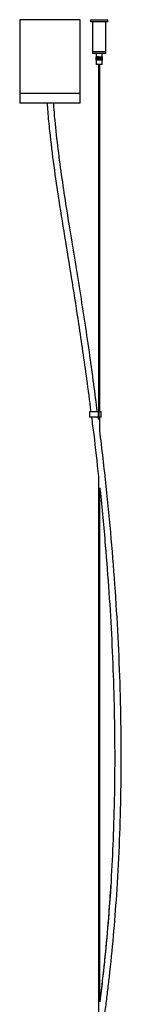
# Model space of a CAD drawing. Header units: millimetres. Extents: x -523 to 877, y -253 to 1093.
# Tile 3 of 4: x 185 to 278, y 198 to 1093. Entities that reach past the tile are written whole.
import ezdxf

# ---------------------------------------------------------------- set-up
doc = ezdxf.new("R2010")
doc.units = ezdxf.units.MM

msp = doc.modelspace()

# ---------------------------------------------------------------- linework, layer by layer
at = {"color": 7, "linetype": 'Continuous', "lineweight": 25}
for p, q in [((185.22, 1093.15), (185.22, 1017.15)), ((240.22, 1093.15), (185.22, 1093.15)), ((240.22, 1017.15), (240.22, 1093.15)), ((249.46, 1093.15), (249.46, 1091.3)), ((249.46, 1093.15), (265.36, 1093.15)), ((265.36, 1091.3), (265.36, 1093.15)), ((265.36, 1091.3), (249.46, 1091.3)), ((251.41, 1091.3), (251.41, 1062.3)), ((263.41, 1062.3), (263.41, 1091.3)), ((251.41, 1064.3), (263.41, 1064.3)), ((263.41, 1062.3), (251.41, 1062.3)), ((255.07, 1059.3), (254.62, 1059.3)), ((254.62, 1059.3), (254.62, 1056.3)), ((254.62, 1059.3), (254.62, 1056.3)), ((254.62, 1059.3), (254.62, 1056.3)), ((254.63, 1059.3), (254.63, 1056.3)), ((254.65, 1059.3), (254.65, 1056.3)), ((254.66, 1062.3), (254.66, 1059.3)), ((254.66, 1059.3), (254.66, 1056.3)), ((254.68, 1059.3), (254.68, 1056.3)), ((254.7, 1056.3), (254.7, 1059.3)), ((254.73, 1059.3), (254.73, 1056.3)), ((254.76, 1059.3), (254.76, 1056.3)), ((254.79, 1059.3), (254.79, 1056.3)), ((254.83, 1059.3), (254.83, 1056.3)), ((254.87, 1059.3), (254.87, 1056.3)), ((254.92, 1059.3), (254.92, 1056.3)), ((254.96, 1059.3), (254.96, 1056.3)), ((255.01, 1059.3), (255.01, 1056.3)), ((255.07, 1056.3), (255.07, 1059.3)), ((255.07, 1059.3), (255.07, 1056.3)), ((255.12, 1059.3), (255.07, 1059.3)), ((255.12, 1056.3), (255.12, 1059.3)), ((255.12, 1059.3), (255.12, 1056.3)), ((255.12, 1059.3), (255.12, 1056.3)), ((255.18, 1059.3), (255.12, 1059.3)), ((255.18, 1059.3), (255.18, 1056.3)), ((255.18, 1056.3), (255.18, 1059.3)), ((255.18, 1059.3), (255.18, 1056.3)), ((255.24, 1059.3), (255.18, 1059.3)), ((255.24, 1056.3), (255.24, 1059.3)), ((255.24, 1059.3), (255.24, 1056.3)), ((255.24, 1059.3), (255.24, 1056.3)), ((255.3, 1059.3), (255.24, 1059.3)), ((255.3, 1059.3), (255.3, 1056.3)), ((255.3, 1056.3), (255.3, 1059.3)), ((255.36, 1059.3), (255.3, 1059.3)), ((255.31, 1059.3), (255.31, 1056.3)), ((255.36, 1056.3), (255.36, 1059.3)), ((255.37, 1059.3), (255.37, 1056.3)), ((255.43, 1059.3), (255.37, 1059.3)), ((255.38, 1059.3), (255.38, 1056.3)), ((255.43, 1056.3), (255.43, 1059.3)), ((255.44, 1059.3), (255.44, 1056.3)), ((255.5, 1059.3), (255.44, 1059.3)), ((255.45, 1059.3), (255.45, 1056.3)), ((255.5, 1056.3), (255.5, 1059.3)), ((255.51, 1059.3), (255.51, 1056.3)), ((255.57, 1059.3), (255.51, 1059.3)), ((255.52, 1059.3), (255.52, 1056.3)), ((255.57, 1056.3), (255.57, 1059.3)), ((255.58, 1059.3), (255.58, 1056.3)), ((255.65, 1059.3), (255.58, 1059.3)), ((255.6, 1059.3), (255.6, 1056.3)), ((255.65, 1056.3), (255.65, 1059.3)), ((255.65, 1059.3), (255.65, 1056.3)), ((255.73, 1059.3), (255.65, 1059.3)), ((255.67, 1059.3), (255.67, 1056.3)), ((255.73, 1059.3), (255.73, 1056.3)), ((255.73, 1056.3), (255.73, 1059.3)), ((255.81, 1059.3), (255.73, 1059.3)), ((255.75, 1059.3), (255.75, 1056.3)), ((255.81, 1056.3), (255.81, 1059.3)), ((255.81, 1059.3), (255.81, 1056.3)), ((255.89, 1059.3), (255.81, 1059.3)), ((255.84, 1059.3), (255.84, 1056.3)), ((255.89, 1059.3), (255.89, 1056.3)), ((255.89, 1056.3), (255.89, 1059.3)), ((255.97, 1059.3), (255.89, 1059.3)), ((255.92, 1059.3), (255.92, 1056.3)), ((255.97, 1056.3), (255.97, 1059.3)), ((255.98, 1059.3), (255.98, 1056.3)), ((256.06, 1059.3), (255.98, 1059.3)), ((256.01, 1059.3), (256.01, 1056.3)), ((256.06, 1059.3), (256.06, 1056.3)), ((256.06, 1056.3), (256.06, 1059.3)), ((256.15, 1059.3), (256.06, 1059.3)), ((256.1, 1059.3), (256.1, 1056.3)), ((256.15, 1056.3), (256.15, 1059.3)), ((256.15, 1059.3), (256.15, 1056.3)), ((256.23, 1059.3), (256.15, 1059.3)), ((256.18, 1059.3), (256.18, 1056.3)), ((256.23, 1056.3), (256.23, 1059.3)), ((256.24, 1059.3), (256.24, 1056.3)), ((256.33, 1059.3), (256.24, 1059.3)), ((256.28, 1059.3), (256.28, 1056.3)), ((256.33, 1056.3), (256.33, 1059.3)), ((256.33, 1059.3), (256.33, 1056.3)), ((256.42, 1059.3), (256.33, 1059.3)), ((256.37, 1059.3), (256.37, 1056.3)), ((256.42, 1059.3), (256.42, 1056.3)), ((256.42, 1056.3), (256.42, 1059.3)), ((256.51, 1059.3), (256.42, 1059.3)), ((256.46, 1059.3), (256.46, 1056.3)), ((256.51, 1056.3), (256.51, 1059.3)), ((256.52, 1059.3), (256.52, 1056.3)), ((256.61, 1059.3), (256.52, 1059.3)), ((256.56, 1059.3), (256.56, 1056.3)), ((256.61, 1059.3), (256.61, 1056.3)), ((256.61, 1056.3), (256.61, 1059.3)), ((256.7, 1059.3), (256.61, 1059.3)), ((256.65, 1059.3), (256.65, 1056.3)), ((256.7, 1056.3), (256.7, 1059.3)), ((256.71, 1059.3), (256.71, 1056.3)), ((256.71, 1059.3), (256.8, 1059.3)), ((256.75, 1059.3), (256.75, 1056.3)), ((256.8, 1059.3), (256.8, 1056.3)), ((256.8, 1056.3), (256.8, 1059.3)), ((256.8, 1059.3), (256.89, 1059.3)), ((256.85, 1059.3), (256.85, 1056.3)), ((256.89, 1056.3), (256.89, 1059.3)), ((256.9, 1059.3), (256.99, 1059.3)), ((256.9, 1059.3), (256.9, 1056.3)), ((256.95, 1059.3), (256.95, 1056.3)), ((256.99, 1056.3), (256.99, 1059.3)), ((257, 1059.3), (257.09, 1059.3)), ((257, 1059.3), (257, 1056.3)), ((257.05, 1059.3), (257.05, 1056.3)), ((257.09, 1056.3), (257.09, 1059.3)), ((257.1, 1059.3), (257.19, 1059.3)), ((257.1, 1059.3), (257.1, 1056.3)), ((257.15, 1059.3), (257.15, 1056.3)), ((257.19, 1056.3), (257.19, 1059.3)), ((257.2, 1059.3), (257.29, 1059.3)), ((257.2, 1059.3), (257.2, 1056.3)), ((257.25, 1059.3), (257.25, 1056.3)), ((257.29, 1059.3), (257.39, 1059.3)), ((257.29, 1059.3), (257.29, 1056.3)), ((257.29, 1056.3), (257.29, 1059.3)), ((257.35, 1059.3), (257.35, 1056.3)), ((257.39, 1059.3), (257.49, 1059.3)), ((257.39, 1059.3), (257.39, 1056.3)), ((257.39, 1056.3), (257.39, 1059.3)), ((257.45, 1059.3), (257.45, 1056.3)), ((257.49, 1056.3), (257.49, 1059.3)), ((257.49, 1059.3), (257.59, 1059.3)), ((257.49, 1059.3), (257.49, 1056.3)), ((257.55, 1059.3), (257.55, 1056.3)), ((257.59, 1056.3), (257.59, 1059.3)), ((257.59, 1059.3), (257.69, 1059.3)), ((257.59, 1059.3), (257.59, 1056.3)), ((257.65, 1059.3), (257.65, 1056.3)), ((257.69, 1056.3), (257.69, 1059.3)), ((257.69, 1059.3), (257.78, 1059.3)), ((257.69, 1059.3), (257.69, 1056.3)), ((257.75, 1059.3), (257.75, 1056.3)), ((257.78, 1056.3), (257.78, 1059.3)), ((257.79, 1059.3), (257.88, 1059.3)), ((257.79, 1059.3), (257.79, 1056.3)), ((257.85, 1059.3), (257.85, 1056.3)), ((257.88, 1056.3), (257.88, 1059.3)), ((257.89, 1059.3), (257.89, 1056.3)), ((257.89, 1059.3), (257.98, 1059.3)), ((257.95, 1059.3), (257.95, 1056.3)), ((257.98, 1056.3), (257.98, 1059.3)), ((257.99, 1059.3), (257.99, 1056.3)), ((257.99, 1059.3), (258.08, 1059.3)), ((258.05, 1059.3), (258.05, 1056.3)), ((258.08, 1056.3), (258.08, 1059.3)), ((258.08, 1059.3), (258.08, 1056.3)), ((258.08, 1059.3), (258.17, 1059.3)), ((258.15, 1059.3), (258.15, 1056.3)), ((258.17, 1056.3), (258.17, 1059.3)), ((258.18, 1059.3), (258.18, 1056.3)), ((258.18, 1059.3), (258.27, 1059.3)), ((258.24, 1059.3), (258.24, 1056.3)), ((258.27, 1056.3), (258.27, 1059.3)), ((258.27, 1059.3), (258.27, 1056.3)), ((258.27, 1059.3), (258.36, 1059.3)), ((258.34, 1059.3), (258.34, 1056.3)), ((258.36, 1056.3), (258.36, 1059.3)), ((258.37, 1059.3), (258.37, 1056.3)), ((258.37, 1059.3), (258.45, 1059.3)), ((258.43, 1059.3), (258.43, 1056.3)), ((258.45, 1056.3), (258.45, 1059.3)), ((258.46, 1059.3), (258.46, 1056.3)), ((258.46, 1059.3), (258.54, 1059.3)), ((258.53, 1059.3), (258.53, 1056.3)), ((258.54, 1056.3), (258.54, 1059.3)), ((258.55, 1059.3), (258.55, 1056.3)), ((258.55, 1059.3), (258.63, 1059.3)), ((258.62, 1059.3), (258.62, 1056.3)), ((258.63, 1056.3), (258.63, 1059.3)), ((258.64, 1059.3), (258.64, 1056.3)), ((258.64, 1059.3), (258.72, 1059.3)), ((258.71, 1059.3), (258.71, 1056.3)), ((258.72, 1056.3), (258.72, 1059.3)), ((258.73, 1059.3), (258.73, 1056.3)), ((258.73, 1059.3), (258.81, 1059.3)), ((258.8, 1059.3), (258.8, 1056.3)), ((258.81, 1056.3), (258.81, 1059.3)), ((258.81, 1059.3), (258.81, 1056.3)), ((258.81, 1059.3), (258.89, 1059.3)), ((258.88, 1059.3), (258.88, 1056.3)), ((258.89, 1056.3), (258.89, 1059.3)), ((258.9, 1059.3), (258.9, 1056.3)), ((258.9, 1059.3), (258.98, 1059.3)), ((258.97, 1059.3), (258.97, 1056.3)), ((258.98, 1056.3), (258.98, 1059.3)), ((258.98, 1059.3), (258.98, 1056.3)), ((258.98, 1059.3), (259.06, 1059.3)), ((259.05, 1059.3), (259.05, 1056.3)), ((259.06, 1059.3), (259.06, 1056.3)), ((259.06, 1056.3), (259.06, 1059.3)), ((259.06, 1059.3), (259.13, 1059.3)), ((259.13, 1056.3), (259.13, 1059.3)), ((259.13, 1059.3), (259.13, 1056.3)), ((259.14, 1059.3), (259.14, 1056.3)), ((259.14, 1059.3), (259.21, 1059.3)), ((259.21, 1059.3), (259.21, 1056.3)), ((259.21, 1056.3), (259.21, 1059.3)), ((259.21, 1059.3), (259.21, 1056.3)), ((259.21, 1059.3), (259.28, 1059.3)), ((259.28, 1056.3), (259.28, 1059.3)), ((259.28, 1059.3), (259.28, 1056.3)), ((259.29, 1059.3), (259.29, 1056.3)), ((259.29, 1059.3), (259.36, 1059.3)), ((259.36, 1059.3), (259.36, 1056.3)), ((259.36, 1059.3), (259.36, 1056.3)), ((259.36, 1059.3), (259.43, 1059.3)), ((259.43, 1059.3), (259.43, 1056.3)), ((259.43, 1059.3), (259.43, 1056.3)), ((259.43, 1059.3), (260.19, 1059.3)), ((259.49, 1059.3), (259.49, 1056.3)), ((259.56, 1059.3), (259.56, 1056.3)), ((259.62, 1059.3), (259.62, 1056.3)), ((259.68, 1059.3), (259.68, 1056.3)), ((259.74, 1059.3), (259.74, 1056.3)), ((259.79, 1059.3), (259.79, 1056.3)), ((259.84, 1059.3), (259.84, 1056.3)), ((259.89, 1059.3), (259.89, 1056.3)), ((259.93, 1059.3), (259.93, 1056.3)), ((259.98, 1059.3), (259.98, 1056.3)), ((260.01, 1059.3), (260.01, 1056.3)), ((260.05, 1059.3), (260.05, 1056.3)), ((260.08, 1059.3), (260.08, 1056.3)), ((260.1, 1059.3), (260.1, 1056.3)), ((260.13, 1059.3), (260.13, 1056.3)), ((260.15, 1059.3), (260.15, 1056.3)), ((260.16, 1059.3), (260.16, 1062.3)), ((260.16, 1059.3), (260.16, 1056.3)), ((260.18, 1059.3), (260.18, 1056.3)), ((260.19, 1059.3), (260.19, 1056.3)), ((260.19, 1059.3), (260.19, 1056.3)), ((260.19, 1059.3), (260.19, 1056.3)), ((255.07, 1056.3), (254.62, 1056.3)), ((254.66, 1056.3), (254.66, 1052.3)), ((260.16, 1052.3), (254.66, 1052.3)), ((255.12, 1056.3), (255.07, 1056.3)), ((255.18, 1056.3), (255.12, 1056.3)), ((255.24, 1056.3), (255.18, 1056.3)), ((255.3, 1056.3), (255.24, 1056.3)), ((255.36, 1056.3), (255.3, 1056.3)), ((255.43, 1056.3), (255.37, 1056.3)), ((255.5, 1056.3), (255.44, 1056.3)), ((255.57, 1056.3), (255.51, 1056.3)), ((255.65, 1056.3), (255.58, 1056.3)), ((255.73, 1056.3), (255.65, 1056.3)), ((255.81, 1056.3), (255.73, 1056.3)), ((255.89, 1056.3), (255.81, 1056.3)), ((255.97, 1056.3), (255.89, 1056.3)), ((256.06, 1056.3), (255.98, 1056.3)), ((256.15, 1056.3), (256.06, 1056.3)), ((256.23, 1056.3), (256.15, 1056.3)), ((256.33, 1056.3), (256.24, 1056.3)), ((256.42, 1056.3), (256.33, 1056.3)), ((256.51, 1056.3), (256.42, 1056.3)), ((256.61, 1056.3), (256.52, 1056.3)), ((256.7, 1056.3), (256.61, 1056.3)), ((256.8, 1056.3), (256.71, 1056.3)), ((256.89, 1056.3), (256.8, 1056.3)), ((256.81, 1052.3), (256.81, 736.71)), ((256.99, 1056.3), (256.9, 1056.3)), ((257.09, 1056.3), (257, 1056.3)), ((257.19, 1056.3), (257.1, 1056.3)), ((257.29, 1056.3), (257.2, 1056.3)), ((257.39, 1056.3), (257.29, 1056.3)), ((257.49, 1056.3), (257.39, 1056.3)), ((257.59, 1056.3), (257.49, 1056.3)), ((257.69, 1056.3), (257.59, 1056.3)), ((257.78, 1056.3), (257.69, 1056.3)), ((257.88, 1056.3), (257.79, 1056.3)), ((257.98, 1056.3), (257.89, 1056.3)), ((258.08, 1056.3), (257.99, 1056.3)), ((258.01, 736.71), (258.01, 1052.3)), ((258.17, 1056.3), (258.08, 1056.3)), ((258.27, 1056.3), (258.18, 1056.3)), ((258.36, 1056.3), (258.27, 1056.3)), ((258.45, 1056.3), (258.37, 1056.3)), ((258.54, 1056.3), (258.46, 1056.3)), ((258.63, 1056.3), (258.55, 1056.3)), ((258.72, 1056.3), (258.64, 1056.3)), ((258.81, 1056.3), (258.73, 1056.3)), ((258.89, 1056.3), (258.81, 1056.3)), ((258.98, 1056.3), (258.9, 1056.3)), ((259.06, 1056.3), (258.98, 1056.3)), ((259.13, 1056.3), (259.06, 1056.3)), ((259.21, 1056.3), (259.14, 1056.3)), ((259.28, 1056.3), (259.21, 1056.3)), ((259.36, 1056.3), (259.29, 1056.3)), ((259.43, 1056.3), (259.36, 1056.3)), ((260.19, 1056.3), (259.43, 1056.3)), ((260.16, 1052.3), (260.16, 1056.3)), ((240.22, 1026.15), (185.22, 1026.15)), ((240.22, 1017.15), (185.22, 1017.15)), ((248.61, 736.71), (248.61, 731.71)), ((259.36, 736.71), (248.61, 736.71)), ((256.64, 736.71), (256.64, 731.71)), ((257.35, 731.71), (257.35, 736.71)), ((259.36, 731.71), (259.36, 736.71)), ((259.36, 731.71), (248.61, 731.71)), ((256.81, 729.78), (256.55, 731.71)), ((256.81, 731.71), (256.81, 729.74)), ((258.01, 719.64), (258.01, 731.71)), ((256.81, 678.63), (256.81, 190.81)), ((258.01, 200.07), (258.01, 667.4))]:
    msp.add_line(p, q, dxfattribs=at)
for points, knots in [([(210.09, 1017.15), (210.27, 1014.66), (210.87, 1006.25), (212.77, 987.3), (216.04, 960.34), (220.96, 926.85), (226.7, 891.45), (232.92, 854.08), (239.42, 812.42), (245.18, 773.27), (248.57, 746.55), (249.84, 736.6)], [0, 0, 0, 0, 0.026421, 0.089276, 0.201546, 0.313839, 0.447535, 0.581212, 0.71487, 0.893885, 1, 1, 1, 1]), ([(255.9, 736.55), (253.67, 753.54), (248.85, 790.33), (240.23, 846.72), (232.15, 894.89), (226.21, 932.23), (222.33, 958.7), (219.04, 985.19), (216.91, 1004.67), (216.22, 1015.34), (216.11, 1017.15)], [0, 0, 0, 0, 0.181385, 0.392615, 0.603727, 0.6983, 0.792683, 0.88686, 0.980854, 1, 1, 1, 1]), ([(250.47, 731.71), (251.16, 726.51), (253.52, 708.62), (255.44, 690.68), (256.81, 677.95)], [0, 0, 0, 0, 0.290449, 1, 1, 1, 1]), ([(258.01, 157.06), (258.59, 160.91), (259.87, 169.27), (261.69, 182.15), (263.49, 195.68), (265.18, 209.23), (267.67, 230.67), (270.62, 260.03), (273.72, 299.71), (276.02, 341.78), (277.37, 386.24), (277.69, 431.78), (276.96, 478.37), (275.15, 526.02), (272.35, 573.66), (268.59, 621.26), (263.95, 669.95), (260.03, 702.7), (258.01, 719.64)], [0, 0, 0, 0, 0.020716, 0.044938, 0.069139, 0.093322, 0.117488, 0.183869, 0.250164, 0.329011, 0.407813, 0.486602, 0.571035, 0.65551, 0.740042, 0.824644, 0.909318, 1, 1, 1, 1]), ([(258.01, 667.33), (258.07, 666.79), (260.03, 649.44), (262.86, 617.76), (266.43, 572.29), (268.97, 529.32), (270.72, 486.31), (271.61, 443.27), (271.59, 400.22), (270.66, 358.91), (268.9, 319.35), (266.41, 281.55), (263.91, 253.08), (261.95, 233.89), (260.88, 224.09), (259.79, 214.6), (258.84, 206.63), (258.23, 201.84), (258.01, 200.06)], [0, 0, 0, 0, 0.003504, 0.111832, 0.203747, 0.29566, 0.387572, 0.479482, 0.571391, 0.663298, 0.744175, 0.825051, 0.905926, 0.927277, 0.94859, 0.96909, 0.988471, 1, 1, 1, 1])]:
    msp.add_open_spline(points, degree=3, knots=knots, dxfattribs=at)
at = {"color": 8, "linetype": 'Continuous', "lineweight": 25}
msp.add_open_spline([(267.88, 305.98), (267.34, 297.42), (266.05, 277.24), (263.19, 245.51), (260.33, 218.84), (258.44, 203.77), (258.01, 200.25)], degree=3, knots=[0, 0, 0, 0, 0.242415, 0.570951, 0.899906, 1, 1, 1, 1], dxfattribs=at)

doc.saveas('drawing.dxf')
